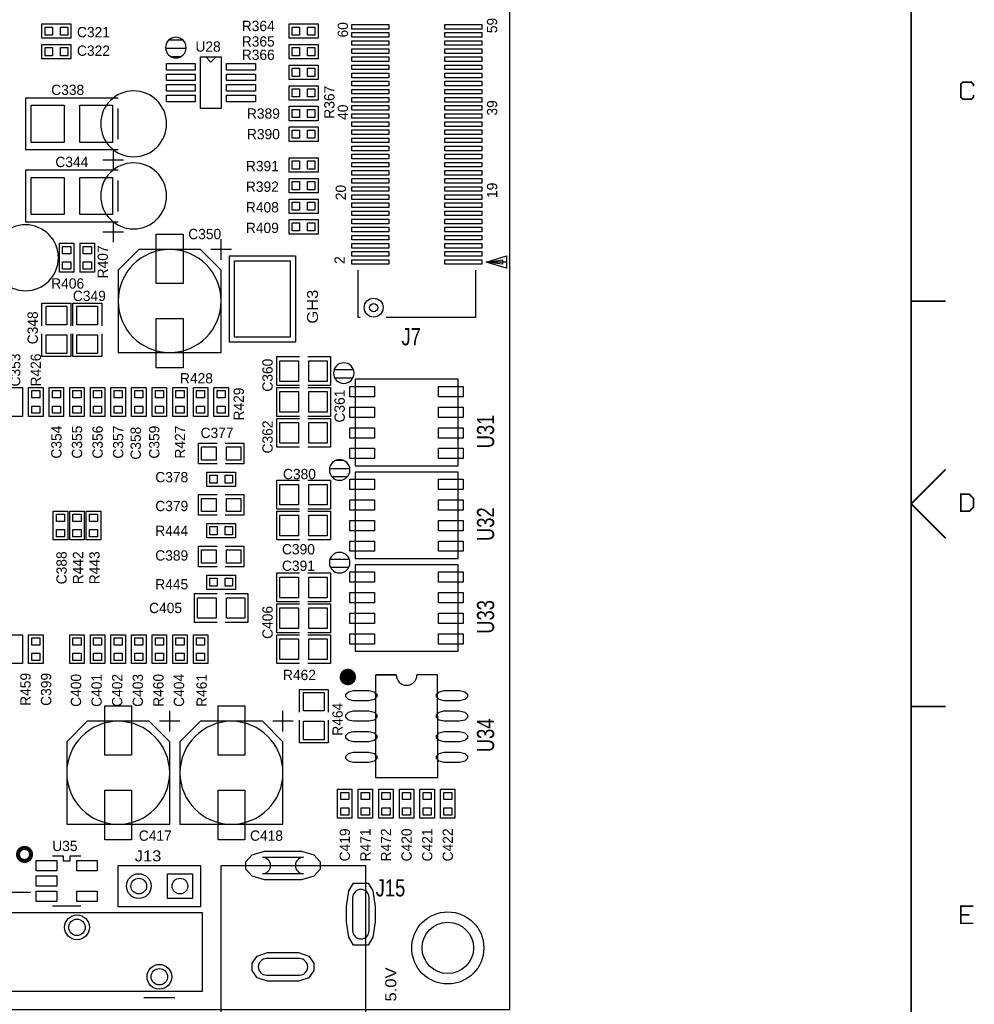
# Model space of a CAD drawing. Extents: x -13981 to 19531, y -9981 to 12034.
# Tile 15 of 16: x 12533 to 19484, y -2619 to 4550. Entities that reach past the tile are written whole.
import ezdxf

# ---------------------------------------------------------------- set-up
doc = ezdxf.new("R2010")
doc.units = 0
doc.header["$MEASUREMENT"] = 0
doc.layers.get('0').update_dxf_attribs({"color": 1, "linetype": 'CONTINUOUS'})
doc.layers.add('1', color=3, linetype='CONTINUOUS')

# ---------------------------------------------------------------- blocks, each defined once
blk = doc.blocks.new('FIGURE_CIRCLE')
blk.add_circle((0, 0), 0.5)
blk = doc.blocks.new('FIGURE_SQUARE')
blk.add_lwpolyline([(-0.5, -0.5), (-0.5, 0.5), (0.5, 0.5), (0.5, -0.5)], close=True)
blk = doc.blocks.new('FIGURE_OBLONG')
blk.add_lwpolyline([(-0.5, -0.125), (-0.5, 0.125), (-0.416, 0.375), (-0.25, 0.5), (0.25, 0.5), (0.416, 0.375), (0.5, 0.125), (0.5, -0.125), (0.416, -0.375), (0.25, -0.5), (-0.25, -0.5), (-0.416, -0.375)], close=True)

msp = doc.modelspace()

# ---------------------------------------------------------------- linework, layer by layer
at = {"layer": '1', "const_width": 12}
for points in [[(19025, -9475), (19025, 11525)], [(19478, 4064), (19478, 4079), (19463, 4095), (19401, 4095), (19385, 4079), (19385, 3986), (19401, 3971), (19463, 3971), (19478, 3986), (19478, 4002)], [(19275, 2500), (19025, 2500)], [(19275, 1275), (19025, 1025), (19275, 775)], [(19275, -450), (19025, -450)], [(19478, -2029), (19385, -2029), (19385, -1905), (19478, -1905)], [(19385, -1967), (19447, -1967)]]:
    msp.add_lwpolyline(points, dxfattribs=at)
at = {"layer": '1'}
for points in [[(16100, -2658.0002), (3500, -2658.0002), (3500, 9941.9998), (16100, 9941.9998)], [(12905, 4414.4998), (12695, 4414.4998), (12695, 4519.4998), (12905, 4519.4998)], [(14495, 4519.4998), (14705, 4519.4998), (14705, 4414.4998), (14495, 4414.4998)], [(12695, 4369.4998), (12905, 4369.4998), (12905, 4264.4998), (12695, 4264.4998)], [(14495, 4369.4998), (14705, 4369.4998), (14705, 4264.4998), (14495, 4264.4998)], [(13850, 4279.4998), (14000, 4279.4998), (14000, 3904.4998), (13850, 3904.4998)], [(14705, 4114.4998), (14495, 4114.4998), (14495, 4219.4998), (14705, 4219.4998)], [(14495, 4069.4998), (14705, 4069.4998), (14705, 3964.4998), (14495, 3964.4998)], [(14495, 3919.4998), (14705, 3919.4998), (14705, 3814.4998), (14495, 3814.4998)], [(14495, 3769.4998), (14705, 3769.4998), (14705, 3664.4998), (14495, 3664.4998)], [(14705, 3439.4998), (14495, 3439.4998), (14495, 3544.4998), (14705, 3544.4998)], [(14705, 3289.4998), (14495, 3289.4998), (14495, 3394.4998), (14705, 3394.4998)], [(14705, 3139.4998), (14495, 3139.4998), (14495, 3244.4998), (14705, 3244.4998)], [(14705, 2989.4998), (14495, 2989.4998), (14495, 3094.4998), (14705, 3094.4998)], [(12822.5, 2711.9998), (12822.5, 2921.9998), (12927.5, 2921.9998), (12927.5, 2711.9998)], [(12972.5, 2711.9998), (12972.5, 2921.9998), (13077.5, 2921.9998), (13077.5, 2711.9998)], [(13250, 2126.9998), (14000, 2126.9998), (14000, 2726.9998), (13850, 2876.9998), (13400, 2876.9998), (13250, 2726.9998)], [(14060, 2201.9998), (14060, 2831.9998), (14540, 2831.9998), (14540, 2201.9998)], [(12447.5, 1661.9998), (12447.5, 1871.9998), (12552.5, 1871.9998), (12552.5, 1661.9998)], [(12597.5, 1661.9998), (12597.5, 1871.9998), (12702.5, 1871.9998), (12702.5, 1661.9998)], [(12747.5, 1661.9998), (12747.5, 1871.9998), (12852.5, 1871.9998), (12852.5, 1661.9998)], [(12897.5, 1661.9998), (12897.5, 1871.9998), (13002.5, 1871.9998), (13002.5, 1661.9998)], [(13047.5, 1661.9998), (13047.5, 1871.9998), (13152.5, 1871.9998), (13152.5, 1661.9998)], [(13197.5, 1661.9998), (13197.5, 1871.9998), (13302.5, 1871.9998), (13302.5, 1661.9998)], [(13347.5, 1661.9998), (13347.5, 1871.9998), (13452.5, 1871.9998), (13452.5, 1661.9998)], [(13497.5, 1661.9998), (13497.5, 1871.9998), (13602.5, 1871.9998), (13602.5, 1661.9998)], [(13752.5, 1871.9998), (13752.5, 1661.9998), (13647.5, 1661.9998), (13647.5, 1871.9998)], [(13902.5, 1871.9998), (13902.5, 1661.9998), (13797.5, 1661.9998), (13797.5, 1871.9998)], [(14052.5, 1871.9998), (14052.5, 1661.9998), (13947.5, 1661.9998), (13947.5, 1871.9998)], [(14975, 1301.9998), (15725, 1301.9998), (15725, 1931.9998), (14975, 1931.9998)], [(13895, 1256.9998), (14105, 1256.9998), (14105, 1151.9998), (13895, 1151.9998)], [(14975, 626.9998), (15725, 626.9998), (15725, 1256.9998), (14975, 1256.9998)], [(12777.5, 761.9998), (12777.5, 971.9998), (12882.5, 971.9998), (12882.5, 761.9998)], [(13002.5, 971.9998), (13002.5, 761.9998), (12897.5, 761.9998), (12897.5, 971.9998)], [(13122.5, 971.9998), (13122.5, 761.9998), (13017.5, 761.9998), (13017.5, 971.9998)], [(13895, 881.9998), (14105, 881.9998), (14105, 776.9998), (13895, 776.9998)], [(14975, -48.0002), (15725, -48.0002), (15725, 581.9998), (14975, 581.9998)], [(13895, 506.9998), (14105, 506.9998), (14105, 401.9998), (13895, 401.9998)], [(12447.5, -138.0002), (12447.5, 71.9998), (12552.5, 71.9998), (12552.5, -138.0002)], [(12702.5, 71.9998), (12702.5, -138.0002), (12597.5, -138.0002), (12597.5, 71.9998)], [(13002.5, 71.9998), (13002.5, -138.0002), (12897.5, -138.0002), (12897.5, 71.9998)], [(13152.5, 71.9998), (13152.5, -138.0002), (13047.5, -138.0002), (13047.5, 71.9998)], [(13302.5, 71.9998), (13302.5, -138.0002), (13197.5, -138.0002), (13197.5, 71.9998)], [(13452.5, 71.9998), (13452.5, -138.0002), (13347.5, -138.0002), (13347.5, 71.9998)], [(13497.5, -138.0002), (13497.5, 71.9998), (13602.5, 71.9998), (13602.5, -138.0002)], [(13752.5, 71.9998), (13752.5, -138.0002), (13647.5, -138.0002), (13647.5, 71.9998)], [(13902.5, 71.9998), (13902.5, -138.0002), (13797.5, -138.0002), (13797.5, 71.9998)], [(12875, -1308.0002), (13625, -1308.0002), (13625, -708.0002), (13475, -558.0002), (13025, -558.0002), (12875, -708.0002)], [(13700, -1308.0002), (14450, -1308.0002), (14450, -708.0002), (14300, -558.0002), (13850, -558.0002), (13700, -708.0002)], [(14952.5, -1053.0002), (14952.5, -1263.0002), (14847.5, -1263.0002), (14847.5, -1053.0002)], [(15102.5, -1053.0002), (15102.5, -1263.0002), (14997.5, -1263.0002), (14997.5, -1053.0002)], [(15252.5, -1053.0002), (15252.5, -1263.0002), (15147.5, -1263.0002), (15147.5, -1053.0002)], [(15402.5, -1053.0002), (15402.5, -1263.0002), (15297.5, -1263.0002), (15297.5, -1053.0002)], [(15552.5, -1053.0002), (15552.5, -1263.0002), (15447.5, -1263.0002), (15447.5, -1053.0002)], [(15702.5, -1053.0002), (15702.5, -1263.0002), (15597.5, -1263.0002), (15597.5, -1053.0002)], [(13250, -1608.0002), (13850, -1608.0002), (13850, -1908.0002), (13250, -1908.0002)], [(15050, -3318.0002), (14000, -3318.0002), (14000, -1608.0002), (15050, -1608.0002)], [(12035, -2523.0002), (13865, -2523.0002), (13865, -1953.0002), (12035, -1953.0002)]]:
    msp.add_lwpolyline(points, close=True, dxfattribs=at)
for points in [[(13745, 4346.9998, 1), (13595, 4346.9998, 1)], [(13602.5, 3791.9998, 1), (13122.5, 3791.9998, 1)], [(13602.5, 3266.9998, 1), (13122.5, 3266.9998, 1)], [(12815, 2816.9998, 1), (12335, 2816.9998, 1)], [(14000, 2501.9998, 1), (13250, 2501.9998, 1)], [(14967.5, 1976.9998, 1), (14817.5, 1976.9998, 1)], [(14937.5, 1271.9998, 1), (14787.5, 1271.9998, 1)], [(14937.5, 596.9998, 1), (14787.5, 596.9998, 1)], [(13625, -933.0002, 1), (12875, -933.0002, 1)], [(14450, -933.0002, 1), (13700, -933.0002, 1)], [(14300, -1548.0002), (14600, -1548.0002, 1), (14600, -1668.0002), (14300, -1668.0002, 1)], [(15077, -2082.0002), (15077, -1842.0002, 1), (14957, -1842.0002), (14957, -2082.0002, 1)], [(14570, -2286.0002), (14330, -2286.0002, 1), (14330, -2406.0002), (14570, -2406.0002, 1)]]:
    msp.add_lwpolyline(points, format="xyb", close=True, dxfattribs=at)
for points in [[(13722.3575, 4400.6998), (13617.6425, 4400.6998)], [(13744.7348, 4340.6998), (13595.2652, 4340.6998)], [(13705.0616, 4280.6998), (13634.9384, 4280.6998)], [(13887.5, 4279.4998), (13925, 4241.9998), (13962.5, 4279.4998)], [(13250, 3979.4998), (12575, 3979.4998), (12575, 3604.4998), (13250, 3604.4998)], [(13250, 3679.4998), (13250, 3904.4998)], [(13212.5, 3604.4998), (13212.5, 3454.4998)], [(13137.5, 3529.4998), (13287.5, 3529.4998)], [(13250, 3454.4998), (12575, 3454.4998), (12575, 3079.4998), (13250, 3079.4998)], [(13250, 3154.4998), (13250, 3379.4998)], [(13212.5, 3079.4998), (13212.5, 2929.4998)], [(13137.5, 3004.4998), (13287.5, 3004.4998)], [(14000, 2801.9998), (14000, 2951.9998)], [(14075, 2876.9998), (13925, 2876.9998)], [(16078.28, 2785.6798), (15928.28, 2785.6798), (16078.28, 2830.6798), (16078.28, 2740.6798), (15928.28, 2785.6798), (16048.28, 2800.6798), (16048.28, 2770.6798), (15928.28, 2785.6798)], [(15010.91, 2382.7498), (14997.5, 2382.7498), (14997.5, 2726.9998)], [(15852.5, 2726.9998), (15852.5, 2382.7498), (15201.92, 2382.7498)], [(12695, 2321.9998), (12695, 2486.9998), (12710, 2486.9998), (12905, 2486.9998), (12905, 2321.9998)], [(12920, 2321.9998), (12920, 2486.9998), (12935, 2486.9998), (13130, 2486.9998), (13130, 2321.9998)], [(12695, 2096.9998), (12695, 2261.9998)], [(12905, 2261.9998), (12905, 2096.9998), (12695, 2096.9998)], [(12920, 2096.9998), (12920, 2261.9998)], [(13130, 2261.9998), (13130, 2096.9998), (12920, 2096.9998)], [(14405, 2096.9998), (14570, 2096.9998)], [(14570, 1886.9998), (14405, 1886.9998), (14405, 2096.9998)], [(14630, 2096.9998), (14795, 2096.9998), (14795, 2081.9998), (14795, 1886.9998), (14630, 1886.9998)], [(14963.657, 2000.6998), (14821.343, 2000.6998)], [(14958.1301, 1940.6998), (14826.8699, 1940.6998)], [(14570, 1661.9998), (14405, 1661.9998), (14405, 1676.9998), (14405, 1871.9998), (14570, 1871.9998)], [(14630, 1871.9998), (14795, 1871.9998), (14795, 1661.9998)], [(14795, 1661.9998), (14630, 1661.9998)], [(14570, 1436.9998), (14405, 1436.9998), (14405, 1451.9998), (14405, 1646.9998), (14570, 1646.9998)], [(14630, 1646.9998), (14795, 1646.9998), (14795, 1436.9998)], [(13970, 1316.9998), (13835, 1316.9998), (13835, 1466.9998), (13970, 1466.9998)], [(14030, 1466.9998), (14165, 1466.9998), (14165, 1316.9998), (14030, 1316.9998)], [(14795, 1436.9998), (14630, 1436.9998)], [(14892.5885, 1340.6998), (14832.4115, 1340.6998)], [(14936.9936, 1280.6998), (14788.0064, 1280.6998)], [(14917.2113, 1220.6998), (14807.7887, 1220.6998)], [(14570, 986.9998), (14405, 986.9998), (14405, 1001.9998), (14405, 1196.9998), (14570, 1196.9998)], [(14630, 1196.9998), (14795, 1196.9998), (14795, 986.9998)], [(13970, 941.9998), (13835, 941.9998), (13835, 1091.9998), (13970, 1091.9998)], [(14030, 1091.9998), (14165, 1091.9998), (14165, 941.9998), (14030, 941.9998)], [(14570, 761.9998), (14405, 761.9998), (14405, 776.9998), (14405, 971.9998), (14570, 971.9998)], [(14795, 986.9998), (14630, 986.9998)], [(14630, 971.9998), (14795, 971.9998), (14795, 761.9998)], [(13970, 566.9998), (13835, 566.9998), (13835, 716.9998), (13970, 716.9998)], [(14030, 716.9998), (14165, 716.9998), (14165, 566.9998), (14030, 566.9998)], [(14795, 761.9998), (14630, 761.9998)], [(14933.657, 620.6998), (14791.343, 620.6998)], [(14570, 311.9998), (14405, 311.9998), (14405, 326.9998), (14405, 521.9998), (14570, 521.9998)], [(14630, 521.9998), (14795, 521.9998), (14795, 311.9998)], [(14928.1301, 560.6998), (14796.8699, 560.6998)], [(13805, 371.9998), (13970, 371.9998)], [(13970, 161.9998), (13805, 161.9998), (13805, 371.9998)], [(14030, 371.9998), (14195, 371.9998), (14195, 356.9998), (14195, 161.9998), (14030, 161.9998)], [(14570, 86.9998), (14405, 86.9998), (14405, 101.9998), (14405, 296.9998), (14570, 296.9998)], [(14795, 311.9998), (14630, 311.9998)], [(14630, 296.9998), (14795, 296.9998), (14795, 86.9998)], [(14405, 71.9998), (14570, 71.9998)], [(14570, -138.0002), (14405, -138.0002), (14405, 71.9998)], [(14795, 86.9998), (14630, 86.9998)], [(14630, 71.9998), (14795, 71.9998), (14795, 56.9998), (14795, -138.0002), (14630, -138.0002)], [(15125, -370.5002), (15125, -220.5002), (15275, -220.5002)], [(15275, -220.5002), (15125, -220.5002)], [(15575, -370.5002), (15575, -220.5002), (15425, -220.5002)], [(15575, -220.5002), (15425, -220.5002)], [(14570, -490.5002), (14570, -325.5002), (14585, -325.5002), (14780, -325.5002), (14780, -490.5002)], [(15125, -520.5002), (15125, -370.5002)], [(15575, -520.5002), (15575, -370.5002)], [(13625, -633.0002), (13625, -483.0002)], [(14450, -633.0002), (14450, -483.0002)], [(13700, -558.0002), (13550, -558.0002)], [(14525, -558.0002), (14375, -558.0002)], [(14570, -715.5002), (14570, -550.5002)], [(14780, -550.5002), (14780, -715.5002), (14570, -715.5002)], [(15575, -520.5002), (15575, -970.5002), (15125, -970.5002), (15125, -520.5002)], [(12898.61, -1540.3802), (12898.61, -1575.8102), (12851.39, -1575.8102), (12851.39, -1540.3802), (12771.65, -1540.3802)], [(12978.35, -1540.3802), (12898.61, -1540.3802)], [(12387.5, -1803.0002), (12612.5, -1803.0002)], [(12771.65, -1900.6202), (12978.35, -1900.6202)], [(13437.5, -2568.0002), (13662.5, -2568.0002)]]:
    msp.add_lwpolyline(points, dxfattribs=at)
at = {"layer": '1', "const_width": 12}
msp.add_lwpolyline([(19385, 971), (19447, 971), (19478, 1002), (19478, 1064), (19447, 1095), (19385, 1095)], close=True, dxfattribs=at)
at = {"layer": '1', "const_width": 30}
for points in [[(14967.5, -235.5002, 1), (14877.5, -235.5002, 1)], [(14952.5, -235.5002, 1), (14892.5, -235.5002, 1)], [(14937.5, -235.5002, 1), (14907.5, -235.5002, 1)], [(12615.17, -1527.3902, 1), (12520.67, -1527.3902, 1)]]:
    msp.add_lwpolyline(points, format="xyb", close=True, dxfattribs=at)
at = {"layer": '1'}
msp.add_lwpolyline([(15275, -220.5002, 1), (15425, -220.5002)], format="xyb", dxfattribs=at)

# ---------------------------------------------------------------- block references
for name, p, xscale, yscale in [('FIGURE_SQUARE', (12743.9, 4466.9998), 53.16, 59.07), ('FIGURE_SQUARE', (12856.1, 4466.9998), 53.16, 59.07), ('FIGURE_SQUARE', (14543.9, 4466.9998), 53.16, 59.07), ('FIGURE_SQUARE', (14656.1, 4466.9998), 53.16, 59.07), ('FIGURE_SQUARE', (15086.75, 4498.2898), 270, 33), ('FIGURE_SQUARE', (15086.75, 4439.2198), 270, 33), ('FIGURE_SQUARE', (15763.28, 4498.2898), 270, 33), ('FIGURE_SQUARE', (15763.28, 4439.2198), 270, 33), ('FIGURE_SQUARE', (15086.75, 4380.1798), 270, 33), ('FIGURE_SQUARE', (15763.28, 4380.1798), 270, 33), ('FIGURE_SQUARE', (12743.9, 4316.9998), 53.16, 59.07), ('FIGURE_SQUARE', (12856.1, 4316.9998), 53.16, 59.07), ('FIGURE_SQUARE', (14543.9, 4316.9998), 53.16, 59.07), ('FIGURE_SQUARE', (14656.1, 4316.9998), 53.16, 59.07), ('FIGURE_SQUARE', (15086.75, 4321.1098), 270, 33), ('FIGURE_SQUARE', (15763.28, 4321.1098), 270, 33), ('FIGURE_SQUARE', (13706, 4207.1998), 210, 48), ('FIGURE_SQUARE', (14144, 4207.1998), 210, 48), ('FIGURE_SQUARE', (15086.75, 4262.0698), 270, 33), ('FIGURE_SQUARE', (15763.28, 4262.0698), 270, 33), ('FIGURE_SQUARE', (14543.9, 4166.9998), 53.16, 59.07), ('FIGURE_SQUARE', (14656.1, 4166.9998), 53.16, 59.07), ('FIGURE_SQUARE', (15086.75, 4202.9998), 270, 33), ('FIGURE_SQUARE', (15086.75, 4143.9598), 270, 33), ('FIGURE_SQUARE', (15763.28, 4202.9998), 270, 33), ('FIGURE_SQUARE', (15763.28, 4143.9598), 270, 33), ('FIGURE_SQUARE', (13706, 4130.3998), 210, 48), ('FIGURE_SQUARE', (14144, 4130.3998), 210, 48), ('FIGURE_SQUARE', (15086.75, 4084.8898), 270, 33), ('FIGURE_SQUARE', (15763.28, 4084.8898), 270, 33), ('FIGURE_SQUARE', (13706, 4053.5998), 210, 48), ('FIGURE_SQUARE', (14144, 4053.5998), 210, 48), ('FIGURE_SQUARE', (14543.9, 4016.9998), 53.16, 59.07), ('FIGURE_SQUARE', (14656.1, 4016.9998), 53.16, 59.07), ('FIGURE_SQUARE', (15086.75, 4025.8498), 270, 33), ('FIGURE_SQUARE', (15763.28, 4025.8498), 270, 33), ('FIGURE_SQUARE', (13706, 3976.7998), 210, 48), ('FIGURE_SQUARE', (14144, 3976.7998), 210, 48), ('FIGURE_SQUARE', (15086.75, 3966.7798), 270, 33), ('FIGURE_SQUARE', (15763.28, 3966.7798), 270, 33), ('FIGURE_SQUARE', (12735.5, 3791.9998), 240, 270), ('FIGURE_SQUARE', (13089.5, 3791.9998), 240, 270), ('FIGURE_SQUARE', (14543.9, 3866.9998), 53.16, 59.07), ('FIGURE_SQUARE', (14656.1, 3866.9998), 53.16, 59.07), ('FIGURE_SQUARE', (15086.75, 3907.7398), 270, 33), ('FIGURE_SQUARE', (15763.28, 3907.7398), 270, 33), ('FIGURE_SQUARE', (15086.75, 3848.6698), 270, 33), ('FIGURE_SQUARE', (15086.75, 3789.6298), 270, 33), ('FIGURE_SQUARE', (15763.28, 3848.6698), 270, 33), ('FIGURE_SQUARE', (15763.28, 3789.6298), 270, 33), ('FIGURE_SQUARE', (14543.9, 3716.9998), 53.16, 59.07), ('FIGURE_SQUARE', (14656.1, 3716.9998), 53.16, 59.07), ('FIGURE_SQUARE', (15086.75, 3730.5598), 270, 33), ('FIGURE_SQUARE', (15763.28, 3730.5598), 270, 33), ('FIGURE_SQUARE', (15086.75, 3671.5198), 270, 33), ('FIGURE_SQUARE', (15763.28, 3671.5198), 270, 33), ('FIGURE_SQUARE', (15086.75, 3612.4498), 270, 33), ('FIGURE_SQUARE', (15763.28, 3612.4498), 270, 33), ('FIGURE_SQUARE', (14543.9, 3491.9998), 53.16, 59.07), ('FIGURE_SQUARE', (14656.1, 3491.9998), 53.16, 59.07), ('FIGURE_SQUARE', (15086.75, 3553.4098), 270, 33), ('FIGURE_SQUARE', (15763.28, 3553.4098), 270, 33), ('FIGURE_SQUARE', (15086.75, 3494.3398), 270, 33), ('FIGURE_SQUARE', (15086.75, 3435.2998), 270, 33), ('FIGURE_SQUARE', (15763.28, 3494.3398), 270, 33), ('FIGURE_SQUARE', (15763.28, 3435.2998), 270, 33), ('FIGURE_SQUARE', (12735.5, 3266.9998), 240, 270), ('FIGURE_SQUARE', (13089.5, 3266.9998), 240, 270), ('FIGURE_SQUARE', (14543.9, 3341.9998), 53.16, 59.07), ('FIGURE_SQUARE', (14656.1, 3341.9998), 53.16, 59.07), ('FIGURE_SQUARE', (15086.75, 3376.2298), 270, 33), ('FIGURE_SQUARE', (15763.28, 3376.2298), 270, 33), ('FIGURE_SQUARE', (15086.75, 3317.1898), 270, 33), ('FIGURE_SQUARE', (15763.28, 3317.1898), 270, 33), ('FIGURE_SQUARE', (15086.75, 3258.1198), 270, 33), ('FIGURE_SQUARE', (15763.28, 3258.1198), 270, 33), ('FIGURE_SQUARE', (14543.9, 3191.9998), 53.16, 59.07), ('FIGURE_SQUARE', (14656.1, 3191.9998), 53.16, 59.07), ('FIGURE_SQUARE', (15086.75, 3199.0798), 270, 33), ('FIGURE_SQUARE', (15086.75, 3140.0098), 270, 33), ('FIGURE_SQUARE', (15763.28, 3199.0798), 270, 33), ('FIGURE_SQUARE', (15763.28, 3140.0098), 270, 33), ('FIGURE_SQUARE', (15086.75, 3080.9698), 270, 33), ('FIGURE_SQUARE', (15763.28, 3080.9698), 270, 33), ('FIGURE_SQUARE', (14543.9, 3041.9998), 53.16, 59.07), ('FIGURE_SQUARE', (14656.1, 3041.9998), 53.16, 59.07), ('FIGURE_SQUARE', (15086.75, 3021.8998), 270, 33), ('FIGURE_SQUARE', (15763.28, 3021.8998), 270, 33), ('FIGURE_SQUARE', (13625, 2809.4998), 195, 360), ('FIGURE_SQUARE', (15086.75, 2962.8598), 270, 33), ('FIGURE_SQUARE', (15763.28, 2962.8598), 270, 33), ('FIGURE_SQUARE', (12875, 2873.0998), 59.07, 53.16), ('FIGURE_SQUARE', (13025, 2873.0998), 59.07, 53.16), ('FIGURE_SQUARE', (15086.75, 2903.7898), 270, 33), ('FIGURE_SQUARE', (15763.28, 2903.7898), 270, 33), ('FIGURE_SQUARE', (15086.75, 2844.7498), 270, 33), ('FIGURE_SQUARE', (15086.75, 2785.6798), 270, 33), ('FIGURE_SQUARE', (15763.28, 2844.7498), 270, 33), ('FIGURE_SQUARE', (15763.28, 2785.6798), 270, 33), ('FIGURE_SQUARE', (12875, 2760.8998), 59.07, 53.16), ('FIGURE_SQUARE', (13025, 2760.8998), 59.07, 53.16), ('FIGURE_SQUARE', (14300, 2516.9998), 405, 555), ('FIGURE_CIRCLE', (15110.12, 2453.7898), 138, 138), ('FIGURE_SQUARE', (12800, 2396.9998), 150, 135), ('FIGURE_SQUARE', (13025, 2396.9998), 150, 135), ('FIGURE_CIRCLE', (15110.12, 2453.7898), 60, 60), ('FIGURE_SQUARE', (13625, 2194.4998), 195, 360), ('FIGURE_SQUARE', (12800, 2186.9998), 150, 135), ('FIGURE_SQUARE', (13025, 2186.9998), 150, 135), ('FIGURE_SQUARE', (14495, 1991.9998), 135, 150), ('FIGURE_SQUARE', (14705, 1991.9998), 135, 150), ('FIGURE_SQUARE', (15027.5, 1841.9998), 180, 75), ('FIGURE_SQUARE', (15672.5, 1841.9998), 180, 75), ('FIGURE_SQUARE', (12650, 1823.0998), 59.07, 53.16), ('FIGURE_SQUARE', (12800, 1823.0998), 59.07, 53.16), ('FIGURE_SQUARE', (12950, 1823.0998), 59.07, 53.16), ('FIGURE_SQUARE', (13100, 1823.0998), 59.07, 53.16), ('FIGURE_SQUARE', (13250, 1823.0998), 59.07, 53.16), ('FIGURE_SQUARE', (13400, 1823.0998), 59.07, 53.16), ('FIGURE_SQUARE', (13550, 1823.0998), 59.07, 53.16), ('FIGURE_SQUARE', (13700, 1823.0998), 59.07, 53.16), ('FIGURE_SQUARE', (13850, 1823.0998), 59.07, 53.16), ('FIGURE_SQUARE', (14000, 1823.0998), 59.07, 53.16), ('FIGURE_SQUARE', (14495, 1766.9998), 135, 150), ('FIGURE_SQUARE', (14705, 1766.9998), 135, 150), ('FIGURE_SQUARE', (12650, 1710.8998), 59.07, 53.16), ('FIGURE_SQUARE', (12800, 1710.8998), 59.07, 53.16), ('FIGURE_SQUARE', (12950, 1710.8998), 59.07, 53.16), ('FIGURE_SQUARE', (13100, 1710.8998), 59.07, 53.16), ('FIGURE_SQUARE', (13250, 1710.8998), 59.07, 53.16), ('FIGURE_SQUARE', (13400, 1710.8998), 59.07, 53.16), ('FIGURE_SQUARE', (13550, 1710.8998), 59.07, 53.16), ('FIGURE_SQUARE', (13700, 1710.8998), 59.07, 53.16), ('FIGURE_SQUARE', (13850, 1710.8998), 59.07, 53.16), ('FIGURE_SQUARE', (14000, 1710.8998), 59.07, 53.16), ('FIGURE_SQUARE', (15027.5, 1691.9998), 180, 75), ('FIGURE_SQUARE', (15672.5, 1691.9998), 180, 75), ('FIGURE_SQUARE', (14495, 1541.9998), 135, 150), ('FIGURE_SQUARE', (14705, 1541.9998), 135, 150), ('FIGURE_SQUARE', (15027.5, 1541.9998), 180, 75), ('FIGURE_SQUARE', (15672.5, 1541.9998), 180, 75), ('FIGURE_SQUARE', (13910, 1391.9998), 105, 96), ('FIGURE_SQUARE', (14090, 1391.9998), 105, 96), ('FIGURE_SQUARE', (15027.5, 1391.9998), 180, 75), ('FIGURE_SQUARE', (15672.5, 1391.9998), 180, 75), ('FIGURE_SQUARE', (13943.9, 1204.4998), 53.16, 59.07), ('FIGURE_SQUARE', (14056.1, 1204.4998), 53.16, 59.07), ('FIGURE_SQUARE', (14495, 1091.9998), 135, 150), ('FIGURE_SQUARE', (14705, 1091.9998), 135, 150), ('FIGURE_SQUARE', (15027.5, 1166.9998), 180, 75), ('FIGURE_SQUARE', (15672.5, 1166.9998), 180, 75), ('FIGURE_SQUARE', (13910, 1016.9998), 105, 96), ('FIGURE_SQUARE', (14090, 1016.9998), 105, 96), ('FIGURE_SQUARE', (15027.5, 1016.9998), 180, 75), ('FIGURE_SQUARE', (15672.5, 1016.9998), 180, 75), ('FIGURE_SQUARE', (12830, 923.0998), 59.07, 53.16), ('FIGURE_SQUARE', (12950, 923.0998), 59.07, 53.16), ('FIGURE_SQUARE', (13070, 923.0998), 59.07, 53.16), ('FIGURE_SQUARE', (14495, 866.9998), 135, 150), ('FIGURE_SQUARE', (14705, 866.9998), 135, 150), ('FIGURE_SQUARE', (15027.5, 866.9998), 180, 75), ('FIGURE_SQUARE', (15672.5, 866.9998), 180, 75), ('FIGURE_SQUARE', (12830, 810.8998), 59.07, 53.16), ('FIGURE_SQUARE', (12950, 810.8998), 59.07, 53.16), ('FIGURE_SQUARE', (13070, 810.8998), 59.07, 53.16), ('FIGURE_SQUARE', (13943.9, 829.4998), 53.16, 59.07), ('FIGURE_SQUARE', (14056.1, 829.4998), 53.16, 59.07), ('FIGURE_SQUARE', (15027.5, 716.9998), 180, 75), ('FIGURE_SQUARE', (15672.5, 716.9998), 180, 75), ('FIGURE_SQUARE', (13910, 641.9998), 105, 96), ('FIGURE_SQUARE', (14090, 641.9998), 105, 96), ('FIGURE_SQUARE', (15027.5, 491.9998), 180, 75), ('FIGURE_SQUARE', (15672.5, 491.9998), 180, 75), ('FIGURE_SQUARE', (13943.9, 454.4998), 53.16, 59.07), ('FIGURE_SQUARE', (14056.1, 454.4998), 53.16, 59.07), ('FIGURE_SQUARE', (14495, 416.9998), 135, 150), ('FIGURE_SQUARE', (14705, 416.9998), 135, 150), ('FIGURE_SQUARE', (15027.5, 341.9998), 180, 75), ('FIGURE_SQUARE', (15672.5, 341.9998), 180, 75), ('FIGURE_SQUARE', (13895, 266.9998), 135, 150), ('FIGURE_SQUARE', (14105, 266.9998), 135, 150), ('FIGURE_SQUARE', (14495, 191.9998), 135, 150), ('FIGURE_SQUARE', (14705, 191.9998), 135, 150), ('FIGURE_SQUARE', (15027.5, 191.9998), 180, 75), ('FIGURE_SQUARE', (15672.5, 191.9998), 180, 75), ('FIGURE_SQUARE', (15027.5, 41.9998), 180, 75), ('FIGURE_SQUARE', (15672.5, 41.9998), 180, 75), ('FIGURE_SQUARE', (12650, 23.0998), 59.07, 53.16), ('FIGURE_SQUARE', (12950, 23.0998), 59.07, 53.16), ('FIGURE_SQUARE', (13100, 23.0998), 59.07, 53.16), ('FIGURE_SQUARE', (13250, 23.0998), 59.07, 53.16), ('FIGURE_SQUARE', (13400, 23.0998), 59.07, 53.16), ('FIGURE_SQUARE', (13550, 23.0998), 59.07, 53.16), ('FIGURE_SQUARE', (13700, 23.0998), 59.07, 53.16), ('FIGURE_SQUARE', (13850, 23.0998), 59.07, 53.16), ('FIGURE_SQUARE', (14495, -33.0002), 135, 150), ('FIGURE_SQUARE', (14705, -33.0002), 135, 150), ('FIGURE_SQUARE', (12650, -89.1002), 59.07, 53.16), ('FIGURE_SQUARE', (12950, -89.1002), 59.07, 53.16), ('FIGURE_SQUARE', (13100, -89.1002), 59.07, 53.16), ('FIGURE_SQUARE', (13250, -89.1002), 59.07, 53.16), ('FIGURE_SQUARE', (13400, -89.1002), 59.07, 53.16), ('FIGURE_SQUARE', (13550, -89.1002), 59.07, 53.16), ('FIGURE_SQUARE', (13700, -89.1002), 59.07, 53.16), ('FIGURE_SQUARE', (13850, -89.1002), 59.07, 53.16), ('FIGURE_SQUARE', (14675, -415.5002), 150, 135), ('FIGURE_OBLONG', (15020, -370.5002), 225, 75), ('FIGURE_OBLONG', (15680, -370.5002), 225, 75), ('FIGURE_SQUARE', (13250, -625.5002), 195, 360), ('FIGURE_SQUARE', (14075, -625.5002), 195, 360), ('FIGURE_OBLONG', (15020, -520.5002), 225, 75), ('FIGURE_OBLONG', (15680, -520.5002), 225, 75), ('FIGURE_SQUARE', (14675, -625.5002), 150, 135), ('FIGURE_OBLONG', (15020, -670.5002), 225, 75), ('FIGURE_OBLONG', (15680, -670.5002), 225, 75), ('FIGURE_OBLONG', (15020, -820.5002), 225, 75), ('FIGURE_OBLONG', (15680, -820.5002), 225, 75), ('FIGURE_SQUARE', (13250, -1240.5002), 195, 360), ('FIGURE_SQUARE', (14075, -1240.5002), 195, 360), ('FIGURE_SQUARE', (14900, -1101.9002), 59.07, 53.16), ('FIGURE_SQUARE', (15050, -1101.9002), 59.07, 53.16), ('FIGURE_SQUARE', (15200, -1101.9002), 59.07, 53.16), ('FIGURE_SQUARE', (15350, -1101.9002), 59.07, 53.16), ('FIGURE_SQUARE', (15500, -1101.9002), 59.07, 53.16), ('FIGURE_SQUARE', (15650, -1101.9002), 59.07, 53.16), ('FIGURE_SQUARE', (14900, -1214.1002), 59.07, 53.16), ('FIGURE_SQUARE', (15050, -1214.1002), 59.07, 53.16), ('FIGURE_SQUARE', (15200, -1214.1002), 59.07, 53.16), ('FIGURE_SQUARE', (15350, -1214.1002), 59.07, 53.16), ('FIGURE_SQUARE', (15500, -1214.1002), 59.07, 53.16), ('FIGURE_SQUARE', (15650, -1214.1002), 59.07, 53.16), ('FIGURE_OBLONG', (14450, -1608.0002), 540, 210), ('FIGURE_SQUARE', (12727.37, -1608.3002), 150, 75), ('FIGURE_SQUARE', (13022.63, -1608.3002), 150, 75), ('FIGURE_SQUARE', (12727.37, -1720.5002), 150, 75), ('FIGURE_CIRCLE', (13400, -1758.0002), 180, 180), ('FIGURE_CIRCLE', (13400, -1758.0002), 114, 114), ('FIGURE_SQUARE', (13700, -1758.0002), 180, 180), ('FIGURE_CIRCLE', (13700, -1758.0002), 114, 114), ('FIGURE_OBLONG', (15017, -1962.0002), 210, 450), ('FIGURE_SQUARE', (12727.37, -1832.7002), 150, 75), ('FIGURE_SQUARE', (13022.63, -1832.7002), 150, 75), ('FIGURE_CIRCLE', (12950, -2058.0002), 180, 180), ('FIGURE_CIRCLE', (12950, -2058.0002), 120, 120), ('FIGURE_CIRCLE', (15650, -2208.0002), 525, 525), ('FIGURE_CIRCLE', (15650, -2208.0002), 375, 375), ('FIGURE_OBLONG', (14450, -2346.0002), 450, 210), ('FIGURE_CIRCLE', (13550, -2418.0002), 180, 180), ('FIGURE_CIRCLE', (13550, -2418.0002), 120, 120)]:
    msp.add_blockref(name, p, dxfattribs=dict(at, xscale=xscale, yscale=yscale))

# ---------------------------------------------------------------- texts
for s, p in [('R364', (14150, 4466.9998)), ('C321', (12950, 4421.9998)), ('U28', (13812.5, 4316.9998)), ('R365', (14150, 4354.4998)), ('C322', (12950, 4286.9998)), ('R366', (14150, 4256.9998)), ('C338', (12762.5, 4001.9998)), ('R389', (14187.5, 3829.4998)), ('R390', (14187.5, 3679.4998)), ('C344', (12792.5, 3476.9998)), ('R391', (14180, 3446.9998)), ('R392', (14180, 3296.9998)), ('R408', (14180, 3146.9998)), ('C350', (13760, 2951.9998)), ('R409', (14180, 2996.9998)), ('R406', (12762.5, 2591.9998)), ('C349', (12920, 2501.9998)), ('R428', (13700, 1901.9998)), ('C377', (13850, 1504.4998)), ('C378', (13520, 1181.9998)), ('C380', (14450, 1204.4998)), ('C379', (13520, 971.9998)), ('R444', (13520, 791.9998)), ('C390', (14442.5, 656.9998)), ('C389', (13520, 611.9998)), ('C391', (14442.5, 536.9998)), ('R445', (13520, 401.9998)), ('C405', (13475, 229.4998)), ('R462', (14450, -258.0002)), ('C417', (13400, -1428.0002)), ('C418', (14210, -1428.0002)), ('U35', (12770, -1503.0002))]:
    msp.add_text(s, height=75, dxfattribs=at).set_placement(p)
for s, p in [('60', (14923.28, 4420.6798)), ('59', (16010, 4451.9998)), ('R367', (14825, 3829.4998)), ('39', (16010, 3851.9998)), ('40', (14923.28, 3820.6798)), ('20', (14908.28, 3235.6798)), ('19', (16010, 3251.9998)), ('R407', (13175, 2666.9998)), ('2', (14900, 2771.9998)), ('C348', (12665, 2186.9998)), ('C353', (12537.5, 1879.4998)), ('R426', (12687.5, 1879.4998)), ('C360', (14375, 1841.9998)), ('R429', (14165, 1631.9998)), ('C361', (14900, 1616.9998)), ('C354', (12837.5, 1354.4998)), ('C355', (12987.5, 1354.4998)), ('C356', (13137.5, 1354.4998)), ('C357', (13287.5, 1354.4998)), ('C358', (13415, 1346.9998)), ('C359', (13550, 1354.4998)), ('R427', (13737.5, 1354.4998)), ('C362', (14375, 1391.9998)), ('C388', (12875, 439.4998)), ('R442', (12995, 439.4998)), ('R443', (13115, 439.4998)), ('C406', (14375, 41.9998)), ('R459', (12612.5, -445.5002)), ('C399', (12762.5, -445.5002)), ('C400', (12980, -453.0002)), ('C401', (13130, -453.0002)), ('C402', (13280, -453.0002)), ('C403', (13430, -453.0002)), ('R460', (13580, -453.0002)), ('C404', (13730, -453.0002)), ('R461', (13895, -453.0002)), ('R464', (14885, -663.0002)), ('C419', (14937.5, -1578.0002)), ('R471', (15087.5, -1578.0002)), ('R472', (15237.5, -1578.0002)), ('C420', (15387.5, -1578.0002)), ('C421', (15537.5, -1578.0002)), ('C422', (15687.5, -1578.0002))]:
    msp.add_text(s, height=75, rotation=90, dxfattribs=at).set_placement(p)
for s, height, width, p in [('GH3', 80, 1.125, (14705, 2336.9998)), ('U31', 125, 0.8, (15987.5, 1429.4998)), ('U32', 125, 0.8, (15987.5, 754.4998)), ('U33', 125, 0.8, (15987.5, 79.4998)), ('U34', 125, 0.8, (15987.5, -783.0002)), ('5.0V', 80, 1.125, (15275, -2598.0002))]:
    msp.add_text(s, height=height, rotation=90, dxfattribs=dict(at, width=width)).set_placement(p)
for s, height, width, p in [('J7', 125, 0.8, (15312.5, 2179.4998)), ('J13', 80, 1.125, (13370, -1578.0002)), ('J15', 125, 0.8, (15125, -1833.0002))]:
    msp.add_text(s, height=height, dxfattribs=dict(at, width=width)).set_placement(p)

doc.saveas('drawing.dxf')
